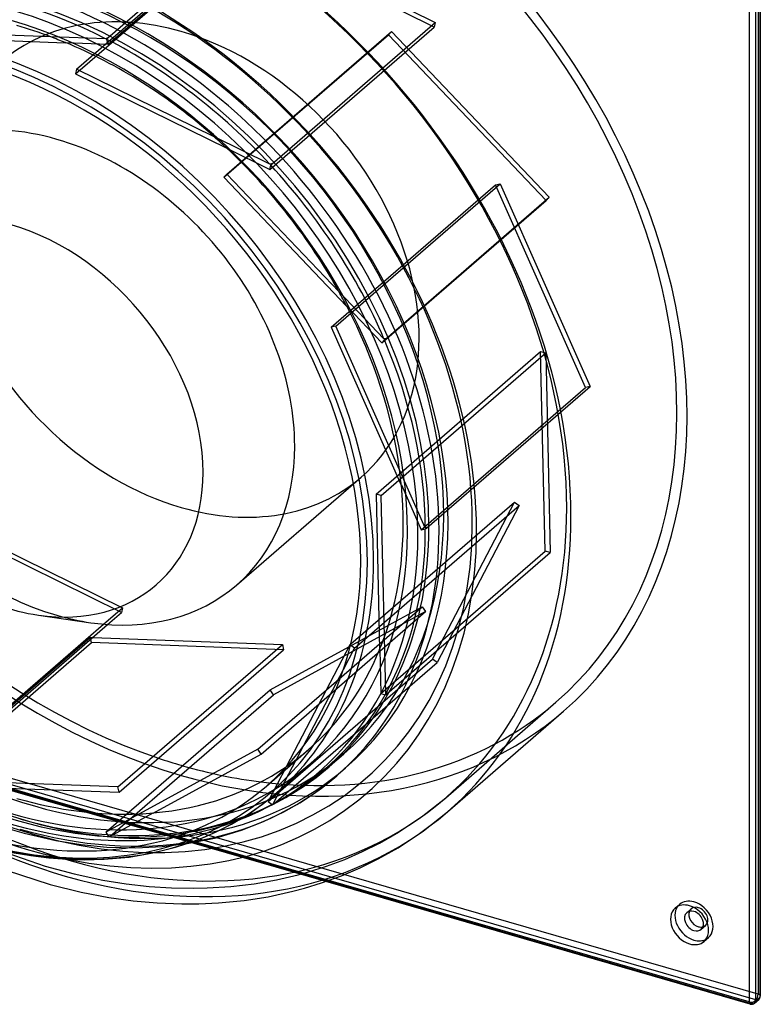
# Model space of a CAD drawing. Header units: millimetres. Extents: x -242 to 231, y -221 to 282.
# Tile 2 of 3: x -21 to 231, y -221 to 114. Entities that reach past the tile are written whole.
import ezdxf

# ---------------------------------------------------------------- set-up
doc = ezdxf.new("R2010")
doc.units = ezdxf.units.MM
doc.layers.add('HIDDEN', color=7, linetype='Continuous')
doc.layers.add('THICK', color=7, linetype='Continuous')

msp = doc.modelspace()

# ---------------------------------------------------------------- linework, layer by layer
at = {"layer": 'HIDDEN'}
for p, q in [((230.31, 169.51), (230.31, -217.61)), ((8.75, 108.15), (64.37, 156.32)), ((8.8, 106.02), (64.8, 154.52)), ((-2.26, 95.94), (53.79, 144.48)), ((-1.91, 97.53), (54.14, 146.07)), ((119.97, 111.82), (53.79, 144.48)), ((54.14, 146.07), (120.32, 113.42)), ((63.97, 63.33), (119.97, 111.82)), ((64.7, 65.25), (120.32, 113.42)), ((120.32, 113.42), (119.97, 111.82)), ((-10.74, 108.48), (-57.18, 110.18)), ((-56.76, 108.38), (-5.77, 106.51)), ((-10.69, 108.52), (-10.74, 108.48)), ((8, 107.83), (-10.69, 108.52)), ((8.13, 107.88), (8, 107.83)), ((8.25, 107.93), (8.13, 107.88)), ((8.38, 107.98), (8.25, 107.93)), ((8.5, 108.04), (8.38, 107.98)), ((8.42, 107.62), (8.47, 107.71)), ((8.8, 106.02), (8.42, 107.62)), ((8.47, 107.71), (8.53, 107.8)), ((8.63, 108.09), (8.5, 108.04)), ((8.53, 107.8), (8.58, 107.89)), ((8.58, 107.89), (8.64, 107.98)), ((8.75, 108.15), (8.63, 108.09)), ((8.64, 107.98), (8.7, 108.07)), ((8.7, 108.07), (8.75, 108.15)), ((48.27, 60.67), (104.32, 109.21)), ((49.32, 61.74), (105.37, 110.28)), ((104.32, 109.21), (105.37, 110.28)), ((158.07, 52.77), (104.32, 109.21)), ((105.37, 110.28), (159.12, 53.85)), ((-5.77, 106.51), (-5.72, 106.55)), ((-5.72, 106.55), (8.8, 106.02)), ((-1.91, 97.53), (-2.26, 95.94)), ((45.01, 74.38), (-1.91, 97.53)), ((-2.26, 95.94), (49.26, 70.52)), ((45.06, 74.42), (45.01, 74.38)), ((63.94, 65.11), (45.06, 74.42)), ((49.26, 70.52), (49.31, 70.56)), ((49.31, 70.56), (63.97, 63.33)), ((64.07, 65.13), (63.94, 65.11)), ((63.97, 63.33), (64.28, 64.74)), ((64.2, 65.14), (64.07, 65.13)), ((64.33, 65.17), (64.2, 65.14)), ((64.28, 64.74), (64.35, 64.83)), ((64.46, 65.19), (64.33, 65.17)), ((64.35, 64.83), (64.42, 64.92)), ((64.42, 64.92), (64.49, 65.01)), ((64.58, 65.22), (64.46, 65.19)), ((64.49, 65.01), (64.56, 65.09)), ((64.56, 65.09), (64.63, 65.17)), ((64.7, 65.25), (64.58, 65.22)), ((64.63, 65.17), (64.7, 65.25)), ((49.32, 61.74), (48.27, 60.67)), ((48.27, 60.67), (90.11, 16.74)), ((87.43, 21.73), (49.32, 61.74)), ((84.83, 9.56), (140.88, 58.1)), ((86.37, 9.9), (142.42, 58.44)), ((140.88, 58.1), (142.42, 58.44)), ((171.54, -10.94), (140.88, 58.1)), ((142.42, 58.44), (173.09, -10.6)), ((103.5, 5.68), (159.12, 53.85)), ((159.12, 53.85), (158.07, 52.77)), ((102.07, 4.28), (158.07, 52.77)), ((87.48, 21.77), (87.43, 21.73)), ((102.81, 5.67), (87.48, 21.77)), ((90.11, 16.74), (90.16, 16.78)), ((90.16, 16.78), (102.07, 4.28)), ((86.37, 9.9), (84.83, 9.56)), ((84.83, 9.56), (108.7, -44.19)), ((108.11, -39.05), (86.37, 9.9)), ((102.07, 4.28), (103, 5.23)), ((102.93, 5.66), (102.81, 5.67)), ((103.04, 5.66), (102.93, 5.66)), ((103, 5.23), (103.08, 5.31)), ((103.15, 5.65), (103.04, 5.66)), ((103.08, 5.31), (103.17, 5.38)), ((103.27, 5.66), (103.15, 5.65)), ((103.17, 5.38), (103.25, 5.46)), ((103.25, 5.46), (103.33, 5.53)), ((103.39, 5.67), (103.27, 5.66)), ((103.33, 5.53), (103.42, 5.61)), ((103.5, 5.68), (103.39, 5.67)), ((103.42, 5.61), (103.5, 5.68)), ((100.16, -47.27), (156.21, 1.27)), ((101.89, -47.73), (157.94, 0.81)), ((157.73, -66.7), (156.21, 1.27)), ((156.21, 1.27), (157.94, 0.81)), ((157.94, 0.81), (159.46, -67.16)), ((115.54, -59.44), (171.54, -10.94)), ((117.47, -58.77), (173.09, -10.6)), ((173.09, -10.6), (171.54, -10.94)), ((108.16, -39.01), (108.11, -39.05)), ((116.91, -58.7), (108.16, -39.01)), ((92.42, -43.78), (95.03, -41.53)), ((108.7, -44.19), (108.75, -44.14)), ((108.75, -44.14), (115.54, -59.44)), ((91.56, -98.29), (147.29, -50.02)), ((100.16, -47.27), (101.34, -100.18)), ((101.89, -47.73), (100.16, -47.27)), ((102.97, -95.92), (101.89, -47.73)), ((119.35, -103.46), (147.29, -50.02)), ((147.29, -50.02), (148.87, -51.19)), ((-52.47, -53.37), (13.71, -86.02)), ((92.82, -99.73), (148.87, -51.19)), ((148.87, -51.19), (120.93, -104.63)), ((13.36, -87.62), (-52.82, -54.96)), ((115.54, -59.44), (116.91, -59.14)), ((117, -58.73), (116.91, -58.7)), ((116.91, -59.14), (117.01, -59.08)), ((117.1, -58.75), (117, -58.73)), ((117.01, -59.08), (117.1, -59.01)), ((117.19, -58.76), (117.1, -58.75)), ((117.1, -59.01), (117.2, -58.95)), ((117.29, -58.77), (117.19, -58.76)), ((117.2, -58.95), (117.29, -58.89)), ((117.38, -58.77), (117.29, -58.77)), ((117.29, -58.89), (117.38, -58.83)), ((117.38, -58.83), (117.47, -58.77)), ((117.47, -58.77), (117.38, -58.77)), ((101.73, -115.2), (157.73, -66.7)), ((159.46, -67.16), (157.73, -66.7)), ((103.84, -115.33), (159.46, -67.16)), ((7.3, -91.57), (13.71, -86.02)), ((13.71, -86.02), (13.36, -87.62)), ((83.22, -113.9), (115.88, -85.62)), ((90.87, -99.28), (115.88, -85.62)), ((115.88, -85.62), (116.99, -87.27)), ((8.67, -91.68), (13.36, -87.62)), ((116.99, -87.27), (65.14, -115.59)), ((80.73, -118.67), (116.99, -87.27)), ((-43.27, -135.87), (2.7, -96.06)), ((3.13, -97.86), (2.7, -96.06)), ((2.7, -96.06), (3.57, -96.09)), ((103.02, -95.88), (102.97, -95.92)), ((103.45, -115.27), (103.02, -95.88)), ((-52.49, -146.03), (3.13, -97.86)), ((68.63, -100.27), (3.13, -97.86)), ((89.01, -107.01), (92.82, -99.73)), ((92.82, -99.73), (91.45, -98.72)), ((101.34, -100.18), (101.39, -100.14)), ((101.39, -100.14), (101.73, -115.2)), ((63.35, -151.96), (119.35, -103.46)), ((120.93, -104.63), (119.35, -103.46)), ((230.31, -217.61), (-156.81, -105.86)), ((65.31, -152.8), (120.93, -104.63)), ((228.06, -220.85), (-159.06, -109.1)), ((229.56, -219.55), (-157.56, -107.8)), ((65.14, -115.59), (64.03, -113.94)), ((9.52, -163.75), (65.14, -115.59)), ((101.73, -115.2), (103.26, -115.61)), ((103.26, -115.61), (103.36, -115.56)), ((103.36, -115.56), (103.46, -115.52)), ((103.51, -115.29), (103.45, -115.27)), ((103.46, -115.52), (103.56, -115.47)), ((103.57, -115.31), (103.51, -115.29)), ((103.56, -115.47), (103.65, -115.43)), ((103.63, -115.32), (103.57, -115.31)), ((103.7, -115.33), (103.63, -115.32)), ((103.65, -115.43), (103.75, -115.38)), ((103.77, -115.33), (103.7, -115.33)), ((103.75, -115.38), (103.84, -115.33)), ((103.84, -115.33), (103.77, -115.33)), ((123.86, -150.7), (161.41, -118.18)), ((84.07, -178.85), (-110.51, -122.69)), ((82.98, -179.24), (-109.44, -123.69)), ((73.01, -137.62), (75.27, -133.29)), ((62.76, -146.73), (77.26, -134.17)), ((84.1, -140.15), (89.15, -135.78)), ((69.54, -140.12), (63.35, -151.96)), ((65.09, -152.82), (73.06, -137.58)), ((69.49, -140.16), (69.54, -140.12)), ((73.06, -137.58), (73.01, -137.62)), ((79.69, -143.74), (84.1, -140.15)), ((75.04, -147.07), (79.69, -143.74)), ((73.57, -148.04), (75.04, -147.07)), ((64.95, -152.99), (69.35, -150.61)), ((69.35, -150.61), (73.57, -148.04)), ((116.07, -156.9), (123.85, -150.7)), ((58.42, -156), (64.95, -152.99)), ((63.35, -151.96), (64.75, -153)), ((64.75, -153), (64.85, -152.97)), ((64.85, -152.97), (64.95, -152.94)), ((64.95, -152.94), (65.04, -152.91)), ((65.04, -152.91), (65.13, -152.87)), ((65.12, -152.83), (65.09, -152.82)), ((65.15, -152.83), (65.12, -152.83)), ((65.13, -152.87), (65.23, -152.84)), ((65.19, -152.83), (65.15, -152.83)), ((65.23, -152.82), (65.19, -152.83)), ((65.23, -152.84), (65.31, -152.8)), ((65.27, -152.81), (65.23, -152.82)), ((65.31, -152.8), (65.27, -152.81)), ((19.52, -156.16), (8.03, -162.43)), ((8.03, -162.43), (15.14, -156.28)), ((9.43, -163.92), (24.23, -155.84)), ((24.23, -155.84), (24.18, -155.89)), ((53.59, -157.87), (58.42, -156)), ((107.76, -162.46), (116.07, -156.9)), ((-27.7, -160.46), (-19.77, -162.77)), ((41.8, -161.31), (47.81, -159.74)), ((47.81, -159.74), (53.59, -157.87)), ((-19.77, -162.77), (-9, -165.26)), ((8.03, -162.43), (9.01, -163.9)), ((9.01, -163.9), (9.1, -163.88)), ((9.1, -163.88), (9.19, -163.86)), ((9.19, -163.86), (9.27, -163.84)), ((9.27, -163.84), (9.35, -163.81)), ((9.35, -163.81), (9.44, -163.79)), ((9.44, -163.9), (9.43, -163.92)), ((9.44, -163.79), (9.52, -163.75)), ((9.45, -163.85), (9.44, -163.88)), ((9.44, -163.88), (9.44, -163.9)), ((9.47, -163.83), (9.45, -163.85)), ((9.49, -163.79), (9.47, -163.83)), ((9.52, -163.75), (9.49, -163.79)), ((40.63, -161.57), (41.8, -161.31)), ((101.31, -166.14), (107.76, -162.46)), ((-9, -165.26), (-0.36, -166.64)), ((-0.36, -166.64), (8.45, -167.49)), ((8.45, -167.49), (18.31, -167.76)), ((18.31, -167.76), (27.22, -167.34)), ((27.22, -167.34), (35.81, -166.3)), ((95.49, -169.05), (101.31, -166.14)), ((-28.35, -168.53), (-12.67, -173.96)), ((89.45, -171.68), (95.49, -169.05)), ((-12.67, -173.96), (-2.74, -176.65)), ((76.75, -176.06), (83.2, -174.02)), ((83.2, -174.02), (89.45, -171.68)), ((-2.74, -176.65), (7.08, -178.74)), ((66.2, -178.65), (73.6, -176.93)), ((73.6, -176.93), (76.75, -176.06)), ((7.08, -178.74), (14.99, -180.01)), ((14.99, -180.01), (22.8, -180.89)), ((22.8, -180.89), (30.47, -181.39)), ((42.6, -181.43), (50.69, -180.91)), ((50.69, -180.91), (58.56, -179.98)), ((58.56, -179.98), (66.2, -178.65)), ((30.47, -181.39), (37.99, -181.52)), ((37.99, -181.52), (42.6, -181.43)), ((202.04, -188.31), (203.54, -187.01)), ((206, -189.84), (207.5, -188.54)), ((210.91, -195.51), (212.41, -194.21)), ((211.86, -199.65), (213.36, -198.35)), ((228.06, -220.85), (229.56, -219.55))]:
    msp.add_line(p, q, dxfattribs=at)
for centre, major_axis, ratio, start_param, end_param in [((33.75, 29.23), (127.66, -147.41), 0.75, 0, 2.284521), ((33.75, 29.23), (130.28, -150.43), 0.75, -3.141592, -0.857072), ((33.75, 29.23), (127.66, -147.41), 0.75, -3.141592, -0.903211), ((-3.8, -3.29), (-127.66, 147.41), 0.75, -2.427868, -0.857072), ((-16.25, -14.07), (-112.75, 130.2), 0.75, -2.427868, 0.713724), ((-16.25, -14.07), (105.4, -121.7), 0.75, 2.284521, 3.141593), ((-22.25, -19.27), (-105.2, 121.47), 0.75, -1.076179, -0.630482), ((-16.25, -14.07), (105.4, -121.7), 0.75, 0, 2.284521), ((-21.3, -18.45), (-105.4, 121.7), 0.75, -2.427868, -0.857072), ((33.75, 29.23), (61.28, -70.75), 0.75, 2.284521, 3.141593), ((-22.25, -19.27), (99.51, -114.9), 0.75, 2.196574, 2.284521), ((-18.25, -15.8), (108.02, -124.73), 0.75, -3.141592, -0.857072), ((-22.3, -19.31), (99.51, -114.9), 0.75, 2.158592, 2.196574), ((-22.25, -19.27), (-105.2, 121.47), 0.75, -1.524978, -1.079281), ((33.75, 29.23), (61.28, -70.75), 0.75, 0, 2.284521), ((-22.25, -19.27), (99.51, -114.9), 0.75, 1.747775, 2.158592), ((33.75, 29.23), (61.28, -70.75), 0.75, -3.141592, -0.857072), ((-22.3, -19.31), (99.51, -114.9), 0.75, 1.709793, 1.747775), ((-22.25, -19.27), (99.51, -114.9), 0.75, 1.298976, 1.709793), ((-22.25, -19.27), (-105.2, 121.47), 0.75, -1.973776, -1.52808), ((-3.8, -3.29), (-127.66, 147.41), 0.75, 0.713724, 2.284521), ((-16.25, -14.07), (-112.75, 130.2), 0.75, 0.713724, 2.284521), ((-5.8, -5.02), (-130.28, 150.43), 0.75, 0.839685, 2.284521), ((-22.3, -19.31), (99.51, -114.9), 0.75, 1.260994, 1.298976), ((-18.25, -15.8), (-115.37, 133.22), 0.75, 0.770865, 2.284521), ((-22.25, -19.27), (99.51, -114.9), 0.75, 0.850177, 1.260994), ((-8.65, -7.49), (61.28, -70.75), 0.75, -2.427868, -0.857072), ((-22.25, -19.27), (-105.2, 121.47), 0.75, -2.422575, -1.976879), ((-22.3, -19.31), (99.51, -114.9), 0.75, 0.812195, 0.850177), ((33.75, 29.23), (61.28, -70.75), 0.75, -0.857072, 0), ((-22.25, -19.27), (99.51, -114.9), 0.75, 0.401378, 0.812195), ((-3.8, -3.29), (-127.66, 147.41), 0.75, -3.141592, -2.427868), ((-16.25, -14.07), (-112.75, 130.2), 0.75, 2.284521, 3.855317), ((-21.3, -18.45), (-105.4, 121.7), 0.75, -3.141592, -2.427868), ((-22.25, -19.27), (-105.2, 121.47), 0.75, -2.871374, -2.427868), ((-22.25, -19.27), (-105.2, 121.47), 0.75, -2.427868, -2.425678), ((-8.65, -7.49), (61.28, -70.75), 0.75, -0.857072, -0.713804), ((-22.3, -19.31), (99.51, -114.9), 0.75, 0.363396, 0.401378), ((-22.25, -19.27), (99.51, -114.9), 0.75, -0.000001, 0.363396), ((-22.25, -19.27), (-105.2, 121.47), 0.75, 2.963012, 3.408709), ((33.75, 29.23), (127.66, -147.41), 0.75, -0.695285, 0), ((33.75, 29.23), (130.28, -150.43), 0.75, -0.857072, 0), ((-16.25, -14.07), (105.4, -121.7), 0.75, -0.857072, 0), ((-22.25, -19.27), (99.51, -114.9), 0.75, -0.047421, -0.000001), ((-16.25, -14.07), (105.4, -121.7), 0.75, -1.090524, -0.857072), ((-24.25, -21), (102.13, -117.92), 0.75, -0.857072, 0), ((-21.3, -18.45), (-105.4, 121.7), 0.75, 2.284521, 3.141552), ((-18.25, -15.8), (108.02, -124.73), 0.75, -0.857072, 0), ((33.75, 29.23), (127.66, -147.41), 0.75, -0.85444, -0.774825), ((-22.25, -19.27), (99.51, -114.9), 0.75, -0.085854, -0.085403), ((-22.3, -19.31), (99.51, -114.9), 0.75, -0.083939, -0.047421), ((-21.3, -18.45), (-108.02, 124.73), 0.75, 2.284521, 3.141593), ((-22.25, -19.27), (-105.2, 121.47), 0.75, 2.065414, 2.511111), ((-35.8, -31), (-102.13, 117.92), 0.75, 2.284521, 3.141593), ((-3.8, -3.29), (-127.66, 147.41), 0.75, 2.284521, 3.141524), ((-22.25, -19.27), (-105.2, 121.47), 0.75, 2.753366, 2.95991), ((-5.8, -5.02), (-130.28, 150.43), 0.75, 2.284521, 3.141524), ((-22.25, -19.27), (99.51, -114.9), 0.75, -0.49622, -0.495936), ((-24.25, -21), (-104.8, 121.02), 0.75, 2.284521, 2.876892), ((-22.25, -19.27), (-105.2, 121.47), 0.75, 2.514213, 2.753366), ((-18.25, -15.8), (-115.37, 133.22), 0.75, 2.284521, 2.370729), ((208.46, -192.68), (4.91, -5.67), 0.75, -3.141514, -2.964282), ((208.46, -192.68), (4.91, -5.67), 0.75, 2.284521, 3.141672), ((208.46, -192.68), (4.91, -5.67), 0.75, 0.000079, 2.284521), ((209.96, -191.38), (-2.45, 2.83), 0.75, 0.000079, 0.360526), ((209.96, -191.38), (-2.45, 2.83), 0.75, -0.857072, 0.000079), ((209.96, -191.38), (-2.45, 2.83), 0.75, -3.141514, -0.857072), ((209.96, -191.38), (-2.45, 2.83), 0.75, 2.781066, 3.141672), ((208.46, -192.68), (4.91, -5.67), 0.75, -0.177311, 0.000079), ((229.56, -218.25), (-0.42, -1.44), 0.433013, 0.588003, 2.158799), ((229.56, -218.25), (1.5, 0), 0.5, -0.000094, 1.047198), ((228.06, -219.55), (-0.42, -1.44), 0.433013, 0.000007, 0.588003), ((228.06, -219.55), (-0.98, 1.13), 0.75, 2.284521, 3.141672), ((229.56, -218.25), (-0.98, 1.13), 0.75, 2.284521, 3.141672)]:
    msp.add_ellipse(centre, major_axis=major_axis, ratio=ratio, start_param=start_param, end_param=end_param, dxfattribs=at)
at = {"layer": 'THICK'}
for p, q in [((230.86, 168.48), (230.86, -218.63)), ((231.06, 168.86), (231.06, -218.25)), ((227.31, 166.91), (227.31, -220.2)), ((229.36, 167.18), (229.36, -219.93)), ((52.63, -78.25), (92.42, -43.78)), ((-14.9, -88.49), (2.93, -91.06)), ((-42.69, -136.16), (8.67, -91.68)), ((-42.34, -134.56), (7.3, -91.57)), ((3.57, -96.09), (68.21, -98.46)), ((12.16, -147), (68.21, -98.46)), ((12.58, -148.81), (68.63, -100.27)), ((64.03, -113.94), (90.87, -99.28)), ((68.21, -98.46), (68.63, -100.27)), ((91.24, -98.56), (69.49, -140.16)), ((91.24, -98.56), (91.56, -98.29)), ((91.45, -98.72), (91.24, -98.56)), ((75.27, -133.29), (89.01, -107.01)), ((15.14, -156.28), (64.03, -113.94)), ((59.83, -134.16), (83.22, -113.9)), ((60.94, -135.81), (80.73, -118.67)), ((124.48, -155.45), (164.03, -121.2)), ((59.83, -134.16), (19.47, -156.2)), ((60.94, -135.81), (59.83, -134.16)), ((24.18, -155.89), (60.94, -135.81)), ((66.33, -148.93), (77.88, -138.93)), ((86.72, -143.17), (89.77, -140.53)), ((79.17, -149.08), (86.73, -143.17)), ((12.16, -147), (-38.83, -145.13)), ((-33.86, -147.1), (12.58, -148.81)), ((12.58, -148.81), (12.16, -147)), ((57.65, -155.55), (64.02, -150.86)), ((64.02, -150.86), (66.33, -148.92)), ((74.13, -152.39), (79.17, -149.08)), ((68.72, -155.48), (74.13, -152.39)), ((19.47, -156.2), (19.52, -156.16)), ((50.82, -159.71), (57.65, -155.55)), ((61.73, -158.84), (68.72, -155.48)), ((116.26, -161.98), (124.47, -155.46)), ((45.42, -162.45), (50.82, -159.71)), ((54.32, -161.72), (61.73, -158.84)), ((35.81, -166.3), (45.6, -164.31)), ((38.81, -165.23), (45.42, -162.45)), ((45.6, -164.31), (54.32, -161.72)), ((107.62, -167.71), (116.26, -161.98)), ((24.06, -169.51), (31.82, -167.56)), ((31.82, -167.56), (38.81, -165.23)), ((-23.88, -169.32), (-17.54, -170.41)), ((-17.54, -170.41), (-11.33, -171.18)), ((7.47, -171.65), (15.97, -170.88)), ((15.97, -170.88), (24.06, -169.51)), ((100.9, -171.51), (107.62, -167.71)), ((-11.33, -171.18), (-5.25, -171.65)), ((-5.25, -171.65), (0.69, -171.82)), ((0.69, -171.82), (7.47, -171.65)), ((94.73, -174.54), (100.9, -171.51)), ((-25.92, -175.36), (-10.92, -180.24)), ((81.59, -179.7), (88.33, -177.26)), ((88.33, -177.26), (94.73, -174.54)), ((-10.92, -180.24), (-0.3, -182.87)), ((75.7, -181.51), (81.59, -179.7)), ((227.64, -220.99), (82.98, -179.24)), ((227.31, -220.2), (84.07, -178.85)), ((-0.3, -182.87), (9.03, -184.64)), ((55.18, -185.67), (63.32, -184.4)), ((63.32, -184.4), (71.8, -182.54)), ((71.8, -182.54), (75.7, -181.51)), ((9.03, -184.64), (17.33, -185.79)), ((17.33, -185.79), (25.5, -186.52)), ((25.5, -186.52), (33.9, -186.84)), ((33.9, -186.84), (39.71, -186.82)), ((39.71, -186.82), (46.46, -186.5)), ((46.46, -186.5), (55.18, -185.67)), ((229.04, -220.69), (230.54, -219.39)), ((229.36, -219.93), (230.86, -218.63))]:
    msp.add_line(p, q, dxfattribs=at)
for centre, start, end in [((228.06, -219.55), 253.8981, 310.8969), ((229.56, -218.25), 310.8969, 359.9974)]:
    msp.add_arc(centre, 1.5, start, end, dxfattribs=at)
for centre, major_axis, ratio, start_param, end_param in [((33.75, 29.23), (130.28, -150.43), 0.75, 0, 2.284521), ((-5.8, -5.02), (-130.28, 150.43), 0.75, -2.427868, -0.857072), ((-18.25, -15.8), (-115.37, 133.22), 0.75, -2.427868, 0.713724), ((-24.25, -21), (-104.8, 121.02), 0.75, -2.427868, 0.264242), ((-18.25, -15.8), (108.02, -124.73), 0.75, 2.284521, 3.141593), ((-21.3, -18.45), (-108.02, 124.73), 0.75, -2.427868, -0.857072), ((-18.25, -15.8), (108.02, -124.73), 0.75, 0, 2.284521), ((-36.75, -31.83), (-101.23, 116.89), 0.75, -2.427868, 0.713724), ((-24.25, -21), (102.13, -117.92), 0.75, 0, 2.284521), ((-35.8, -31), (-102.13, 117.92), 0.75, -2.427868, -0.857072), ((-36.75, -31.83), (99.51, -114.9), 0.75, 0, 2.284521), ((-8.65, -7.49), (61.28, -70.75), 0.75, 2.284521, 3.141593), ((-8.65, -7.49), (61.28, -70.75), 0.75, 0.713724, 2.284521), ((-24.25, -21), (-49.48, 57.14), 0.75, -2.427868, 0.713724), ((-24.25, -21), (-49.48, 57.14), 0.75, 0.713724, 2.427846), ((-8.65, -7.49), (61.28, -70.75), 0.75, 0, 0.713724), ((-24.25, -21), (-49.48, 57.14), 0.75, 2.427846, 3.855317), ((-5.8, -5.02), (-130.28, 150.43), 0.75, -3.141592, -2.427868), ((-18.25, -15.8), (-115.37, 133.22), 0.75, 2.370729, 3.855317), ((-21.3, -18.45), (-108.02, 124.73), 0.75, -3.141514, -2.427868), ((-24.25, -21), (-104.8, 121.02), 0.75, 2.876892, 3.855317), ((-35.8, -31), (-102.13, 117.92), 0.75, -3.141502, -2.427868), ((-36.75, -31.83), (-101.23, 116.89), 0.75, 2.284521, 3.855317), ((-8.65, -7.49), (61.28, -70.75), 0.75, -0.713804, 0), ((33.75, 29.23), (127.66, -147.41), 0.75, -0.903211, -0.857072), ((-22.25, -19.27), (99.51, -114.9), 0.75, -0.495936, -0.085854), ((33.75, 29.23), (127.66, -147.41), 0.75, -0.857072, -0.85444), ((-22.3, -19.31), (99.51, -114.9), 0.75, -0.085403, -0.083939), ((33.75, 29.23), (127.66, -147.41), 0.75, -0.774825, -0.695285), ((-36.75, -31.83), (99.51, -114.9), 0.75, -0.857072, 0), ((-22.25, -19.27), (99.51, -114.9), 0.75, -0.857072, -0.534202), ((-22.3, -19.31), (99.51, -114.9), 0.75, -0.534202, -0.49622), ((208.46, -192.68), (4.91, -5.67), 0.75, -2.964282, -0.857072), ((206.96, -193.98), (4.91, -5.67), 0.75, 2.284521, 3.141672), ((206.96, -193.98), (4.91, -5.67), 0.75, 0.000079, 2.284521), ((206.96, -193.98), (4.91, -5.67), 0.75, -3.141514, -0.857072), ((208.46, -192.68), (2.45, -2.83), 0.75, -3.141514, -0.857072), ((208.46, -192.68), (2.45, -2.83), 0.75, 2.284521, 3.141672), ((209.96, -191.38), (-2.45, 2.83), 0.75, 0.360526, 2.284521), ((208.46, -192.68), (2.45, -2.83), 0.75, 0.000079, 2.284521), ((208.46, -192.68), (2.45, -2.83), 0.75, -0.857072, 0.000079), ((209.96, -191.38), (-2.45, 2.83), 0.75, 2.284521, 2.781066), ((206.96, -193.98), (4.91, -5.67), 0.75, -0.857072, 0.000079), ((208.46, -192.68), (4.91, -5.67), 0.75, -0.857072, -0.177311), ((228.06, -219.55), (1.5, 0), 0.5, -2.094395, -0.523599), ((228.06, -219.55), (-0.42, -1.44), 0.433013, -0.982794, 0.000007), ((228.06, -219.55), (-0.98, 1.13), 0.75, -3.141514, -2.427868), ((229.56, -218.25), (-0.98, 1.13), 0.75, -3.141514, -2.427868), ((229.56, -218.25), (1.5, 0), 0.5, -0.523599, -0.000094)]:
    msp.add_ellipse(centre, major_axis=major_axis, ratio=ratio, start_param=start_param, end_param=end_param, dxfattribs=at)

doc.saveas('drawing.dxf')
